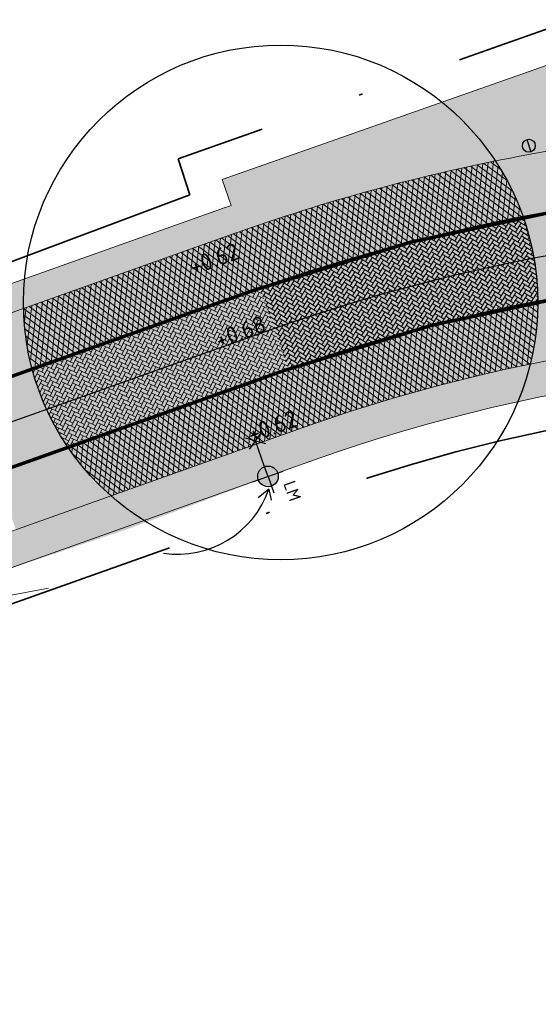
# Model space of a CAD drawing. Header units: metres. Extents: x 132493 to 134960, y 502695 to 503907.
# Tile 49 of 144: x 133032 to 133047, y 502999 to 503028. Entities that reach past the tile are written whole.
import ezdxf
from ezdxf.enums import TextEntityAlignment as Align

# ---------------------------------------------------------------- set-up
doc = ezdxf.new("R2010")
doc.units = ezdxf.units.M
doc.linetypes.add('VW-1-1_STREEP', pattern=[2, 1, -1])
doc.linetypes.add('XX-PROJECTGRENS', pattern=[18, 12, -3, 0, -3])
doc.layers.get('Defpoints').update_dxf_attribs({"color": 3})
for name, color, linetype, lineweight, plot in [('ARC-hoev-fietsstrook-plateau-drempel-afalt rood', 241, 'Continuous', 18, False), ('ARC-hoev-gras zaaien', 73, 'Continuous', 35, False), ('ARC-hoev-nieuw-asfalt-streetprint', 215, 'Continuous', 35, False)]:
    doc.layers.add(name, color=color, linetype=linetype, lineweight=lineweight, plot=plot)
for name, color, linetype, lineweight in [('B01-WE-IE-MEUBILAIR_WEGMEUBILAIR-S', 10, 'Continuous', 25), ('N-WE-GR-GRAS-A-200', 81, 'Continuous', 18), ('N-WE-IE-MEUBILAIR_WEGMEUBILAIR-S', 7, 'Continuous', 25), ('N-WE-IE-MEUBILAIR_WEGMEUBILAIR_PAAL-S', 7, 'Continuous', 25), ('N-WE-KG-GRENS_WERKGRENS-G', 5, 'XX-PROJECTGRENS', 35), ('N-WE-VH-KANTVERHARDING-G', 2, 'Continuous', 18), ('N-WE-VH-VERHARDING_ASFALT-A', 23, 'Continuous', 18), ('N-WE-VW-MARKERING_LANGS_STREEP_11_010-G', 7, 'VW-1-1_STREEP', 13), ('N02-WE-VH-VERHARDING_ASFALT-A', 252, 'Continuous', 18), ('X-XX-AL-DETAIL1-T25', 7, 'Continuous', 25)]:
    doc.layers.add(name, color=color, linetype=linetype, lineweight=lineweight)
doc.styles.add('NLCS-ISO', font='NLCS-ISO.ttf')
doc.styles.add('NLCS-ISO-M200-T25', font='NLCS-ISO.ttf', dxfattribs={"height": 0.5})
pattern_1 = [(263.4278792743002, (0, 0), (0.1490142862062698, -0.01716806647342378), []), (323.4278792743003, (0, 0), (0.08937512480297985, 0.1204661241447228), [])]

# ---------------------------------------------------------------- blocks, each defined once
blk = doc.blocks.new('SIE-WEG_PAAL_ALGEMEEN_TYPE_01-SO')
h = blk.add_hatch(color=10)
edge = h.paths.add_edge_path()
edge.add_line((0.1869254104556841, 0.01466768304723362), (-0.18692541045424, -0.01466768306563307))
edge.add_arc((1.444011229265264e-12, -1.839943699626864e-11), 0.1874999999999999, 4.486697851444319, 184.4866978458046, ccw=False)
h = blk.add_hatch(color=253)
edge = h.paths.add_edge_path()
edge.add_line((0.1869254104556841, 0.01466768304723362), (-0.1869254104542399, -0.01466768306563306))
edge.add_arc((2.525433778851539e-16, 0), 0.1875, 184.4866978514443, 364.4866978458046)
at = {"ltscale": 0.5, "flags": 128}
blk.add_lwpolyline([(-0.1869254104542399, -0.01466768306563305), (0.1869254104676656, 0.01466768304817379)], dxfattribs=at)
at = {"ltscale": 0.5}
blk.add_circle((2.273736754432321e-16, 0), 0.1875, dxfattribs=at)
blk = doc.blocks.new('N-SIE-WEG_LICHTMAST_1UITHOUDER-SO')
h = blk.add_hatch(color=256)
edge = h.paths.add_edge_path()
edge.add_arc((-0.0004327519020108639, 6.571428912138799e-05), 1.500000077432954, 0, 360)
for p, q in [((0, -2.420000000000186), (0, 2.330000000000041)), ((-5.500000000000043, 0), (-6.338789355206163, 1.24355635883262)), ((-5.500000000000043, 0), (-6.338789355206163, -1.24355635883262)), ((-5.500000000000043, 0), (-4.661210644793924, 1.24355635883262)), ((-1.499999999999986, 0), (-5.500000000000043, 0)), ((-5.500000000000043, 0), (-4.661210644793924, -1.24355635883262)), ((0, 0), (-1.494999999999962, 0)), ((0, 0), (2.515000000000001, 0))]:
    blk.add_line(p, q)
blk.add_circle((-0.0004327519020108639, 6.571428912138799e-05), 1.500000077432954)
at = {"style": 'NLCS-ISO'}
blk.add_attdef('TYPE', text='', height=1.8, dxfattribs=at).set_placement((0, 2.330000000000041), align=Align.BOTTOM_CENTER)

msp = doc.modelspace()

# ---------------------------------------------------------------- hatches: boundary and pattern name
at = {"layer": 'ARC-hoev-fietsstrook-plateau-drempel-afalt rood', "transparency": 33554661}
h = msp.add_hatch(color=256, dxfattribs=at)
h.dxf.hatch_style = 1
edge = h.paths.add_edge_path()
edge.add_line((133078.753110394, 503023.0318837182), (133062.8304569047, 503024.6032225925))
edge.add_arc((133057.2065363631, 502968.8834283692), 56.00289234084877, 84.23653034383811, 109.5562834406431)
edge.add_line((133038.4605378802, 503021.6556889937), (133030.0983924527, 503018.6383662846))
edge.add_line((133030.0983924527, 503018.6383662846), (133030.6694126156, 503017.030904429))
edge.add_line((133030.6694126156, 503017.030904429), (133039.0463295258, 503020.006644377))
edge.add_arc((133057.206557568, 502968.8833379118), 54.25298467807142, 84.23245141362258, 109.55626197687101, ccw=False)
edge.add_line((133062.6585917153, 503022.8616823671), (133078.5812452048, 503021.2903434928))
edge.add_line((133078.5812452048, 503021.2903434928), (133082.8236178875, 503020.8716817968))
edge.add_line((133082.8236178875, 503020.8716817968), (133083.1402474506, 503022.9857878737))
edge.add_arc((133081.2083273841, 503047.9110298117), 25.00000001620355, 264.36397240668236, 274.43205328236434, ccw=False)
h = msp.add_hatch(color=256, dxfattribs=at)
h.dxf.hatch_style = 1
edge = h.paths.add_edge_path()
edge.add_line((133078.3357235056, 503018.8024288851), (133062.4130700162, 503020.3737677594))
edge.add_arc((133057.2065992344, 502968.8831243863), 51.75319983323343, 84.2261677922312, 109.5562094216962)
edge.add_line((133039.8831747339, 503017.6508663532), (133031.5062578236, 503014.6751264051))
edge.add_line((133031.5062578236, 503014.6751264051), (133032.0920494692, 503013.0260817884))
edge.add_line((133032.0920494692, 503013.0260817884), (133040.4689663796, 503016.0018217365))
edge.add_arc((133057.2066734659, 502968.8826095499), 50.00370981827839, 84.2214889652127, 109.55607802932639, ccw=False)
edge.add_line((133062.2412048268, 503018.632227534), (133078.1638583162, 503017.0608886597))
edge.add_line((133078.1638583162, 503017.0608886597), (133082.1931547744, 503016.663254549))
edge.add_line((133082.1931547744, 503016.663254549), (133082.4528541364, 503018.3961267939))
edge.add_line((133082.4528541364, 503018.3961267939), (133078.3357235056, 503018.8024288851))
at = {"layer": 'ARC-hoev-gras zaaien', "transparency": 33554623}
h = msp.add_hatch(color=256, dxfattribs=at)
h.dxf.hatch_style = 1
edge = h.paths.add_edge_path()
edge.add_line((133044.3094053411, 503023.3810425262), (133040.6147527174, 503022.3720987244))
edge.add_line((133040.6147527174, 503022.3720987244), (132963.3332375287, 502994.9680901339))
edge.add_line((132963.3332375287, 502994.9680901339), (132943.1313250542, 502987.7010206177))
edge.add_line((132943.1313250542, 502987.7010206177), (132911.7394164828, 502976.1370917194))
edge.add_line((132911.7394164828, 502976.1370917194), (132911.4612885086, 502976.8943840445))
edge.add_line((132911.4612885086, 502976.8943840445), (132942.5208133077, 502988.3290478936))
edge.add_line((132942.5208133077, 502988.3290478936), (132970.6246144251, 502998.4072050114))
edge.add_line((132970.6246144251, 502998.4072050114), (133038.368249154, 503022.471557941))
edge.add_line((133038.368249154, 503022.471557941), (133038.1059999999, 503023.2249999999))
edge.add_line((133038.1059999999, 503023.2249999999), (133047.748, 503026.616))
edge.add_line((133047.748, 503026.616), (133047.9894989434, 503025.935777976))
edge.add_line((133047.9894989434, 503025.935777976), (133127.6866354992, 503053.755246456))
edge.add_line((133127.6866354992, 503053.755246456), (133134.8985067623, 503056.4384517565))
edge.add_line((133134.8985067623, 503056.4384517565), (133149.6508293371, 503061.6609081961))
edge.add_line((133149.6508293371, 503061.6609081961), (133181.9466400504, 503073.7221093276))
edge.add_line((133181.9466400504, 503073.7221093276), (133199.629922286, 503080.2760638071))
edge.add_line((133199.629922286, 503080.2760638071), (133213.7543262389, 503085.6010153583))
edge.add_line((133213.7543262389, 503085.6010153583), (133233.1558703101, 503093.0755663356))
edge.add_line((133233.1558703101, 503093.0755663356), (133252.5574143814, 503100.5501173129))
edge.add_line((133252.5574143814, 503100.5501173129), (133257.9341504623, 503102.7553635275))
edge.add_line((133257.9341504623, 503102.7553635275), (133289.067585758, 503115.5031302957))
edge.add_line((133289.067585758, 503115.5031302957), (133322.7946553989, 503129.3964013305))
edge.add_line((133322.7946553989, 503129.3964013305), (133334.4565246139, 503134.3537154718))
edge.add_line((133334.4565246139, 503134.3537154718), (133353.9935656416, 503142.44732903))
edge.add_arc((133874.078580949, 501859.3957620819), 1384.452869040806, 110.68549416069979, 112.06517551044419, ccw=False)
edge.add_arc((133543.4399894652, 502717.1634261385), 465.2314050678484, 107.23389804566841, 109.90622373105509, ccw=False)
edge.add_line((133405.6044053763, 503161.5074505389), (133415.8725093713, 503164.4926783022))
edge.add_line((133415.8725093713, 503164.4926783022), (133424.3666505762, 503166.6323808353))
edge.add_arc((133423.2482539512, 503166.6893353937), 1.119845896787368, 293.1580167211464, 357.0847200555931, ccw=False)
edge.add_line((133423.6886538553, 503165.6597224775), (133416.1352514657, 503163.7349268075))
edge.add_line((133416.1352514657, 503163.7349268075), (133405.8421951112, 503160.7436071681))
edge.add_arc((133727.9458621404, 502167.9539437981), 1043.734682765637, 107.9752925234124, 109.1640586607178)
edge.add_arc((133874.078580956, 501859.3957620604), 1383.652869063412, 110.6857195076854, 112.0490643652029)
edge.add_line((133354.6546910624, 503141.8520321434), (133335.0465, 503133.7495))
edge.add_line((133335.0465, 503133.7495), (133323.1004101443, 503128.6571344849))
edge.add_line((133323.1004101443, 503128.6571344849), (133289.3716051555, 503114.7631479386))
edge.add_line((133289.3716051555, 503114.7631479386), (133258.907064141, 503102.2897263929))
edge.add_line((133258.907064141, 503102.2897263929), (133252.853035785, 503099.8066915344))
edge.add_line((133252.853035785, 503099.8066915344), (133233.445556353, 503092.3298539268))
edge.add_line((133233.445556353, 503092.3298539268), (133214.038076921, 503084.8530163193))
edge.add_line((133214.038076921, 503084.8530163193), (133200.7851276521, 503079.9260968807))
edge.add_line((133200.7851276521, 503079.9260968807), (133181.8111879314, 503072.8173645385))
edge.add_line((133181.8111879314, 503072.8173645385), (133149.9248116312, 503060.9092610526))
edge.add_line((133149.9248116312, 503060.9092610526), (133135.1666856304, 503055.6847081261))
edge.add_line((133135.1666856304, 503055.6847081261), (133129.729249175, 503053.6961219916))
edge.add_arc((133149.0774722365, 503000.8699292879), 56.2579805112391, 110.115859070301, 133.7513990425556)
edge.add_line((133110.17335192, 503041.5077170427), (133098.8758141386, 503030.2231833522))
edge.add_arc((133081.2083273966, 503047.9110297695), 24.9999999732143, 274.4320532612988, 314.96700573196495, ccw=False)
edge.add_arc((133081.2083273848, 503047.9110297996), 25.00000000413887, 264.3639724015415, 274.43205328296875, ccw=False)
edge.add_line((133078.7531103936, 503023.0318837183), (133062.8304569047, 503024.6032225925))
edge.add_arc((133057.2066288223, 502968.8812143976), 56.00508583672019, 84.23685191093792, 103.3139484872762)
h = msp.add_hatch(color=256, dxfattribs=at)
h.dxf.hatch_style = 1
edge = h.paths.add_edge_path()
edge.add_line((133029.139845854, 503010.9486056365), (133035.4609109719, 503013.0811575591))
edge.add_line((133035.4609109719, 503013.0811575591), (133040.3172282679, 503014.8866991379))
edge.add_arc((133057.2070782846, 502968.8296338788), 49.056297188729, 84.9160890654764, 110.13878104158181, ccw=False)
edge.add_line((133061.5541823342, 503017.6929430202), (133083.3475114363, 503015.5444783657))
edge.add_arc((133082.4636333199, 503006.5879857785), 8.99999999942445, 30.9159848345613, 84.36397240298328, ccw=False)
edge.add_line((133090.1849277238, 503011.2120113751), (133091.0016688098, 503011.4996504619))
edge.add_arc((133082.4636333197, 503006.5879857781), 9.849999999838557, 29.91047106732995, 82.97002277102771)
edge.add_line((133083.6691613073, 503016.3639359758), (133082.1784234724, 503016.5139796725))
edge.add_line((133082.1784234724, 503016.5139796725), (133082.1933195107, 503016.6632382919))
edge.add_line((133082.1933195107, 503016.6632382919), (133061.660158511, 503018.6895685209))
edge.add_arc((133057.2175182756, 502968.7874729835), 50.09946298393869, 84.91253382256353, 110.1261042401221)
edge.add_line((133039.9789185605, 503015.8277415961), (133028.7939602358, 503011.8544984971))
edge.add_line((133028.7939602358, 503011.8544984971), (133029.139845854, 503010.9486056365))
edge = h.paths.add_edge_path()
edge.add_line((133135.4492874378, 503048.3346160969), (133135.116722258, 503049.2434830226))
edge.add_line((133135.116722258, 503049.2434830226), (133131.7054843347, 503048.0302056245))
edge.add_arc((133149.0952832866, 503000.8348755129), 50.29715987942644, 110.2270461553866, 133.5934409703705)
edge.add_line((133114.4135487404, 503037.2626338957), (133099.322996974, 503022.1894521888))
edge.add_arc((133105.8472667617, 503015.4509753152), 9.379401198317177, 134.0746943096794, 192.0270171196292)
edge.add_line((133096.6737485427, 503013.4965622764), (133097.4888105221, 503013.7842857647))
edge.add_arc((133106.3899916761, 503015.1143136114), 9.000000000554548, 134.9670057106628, 188.4983466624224, ccw=False)
edge.add_line((133100.0296964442, 503021.4819383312), (133115.1202482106, 503036.555120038))
edge.add_arc((133149.2852648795, 503000.586593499), 49.60829835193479, 108.7841641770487, 133.5269425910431, ccw=False)
edge.add_line((133133.3111923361, 503047.5526692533), (133135.4492874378, 503048.3346160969))
at = {"layer": 'ARC-hoev-nieuw-asfalt-streetprint', "transparency": 33554534}
h = msp.add_hatch(color=256, dxfattribs=at)
h.dxf.hatch_style = 1
edge = h.paths.add_edge_path()
edge.add_line((133078.5812452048, 503021.2903434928), (133062.6585917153, 503022.8616823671))
edge.add_arc((133057.2066045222, 502968.8829495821), 54.25336632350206, 84.23254196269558, 109.5561714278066)
edge.add_line((133039.0463295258, 503020.006644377), (133030.6694126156, 503017.030904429))
edge.add_line((133030.6694126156, 503017.030904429), (133031.5062578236, 503014.6751264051))
edge.add_line((133031.5062578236, 503014.6751264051), (133039.8831747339, 503017.6508663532))
edge.add_arc((133057.498316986, 502966.4693864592), 54.12796985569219, 84.79043866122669, 108.99193855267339, ccw=False)
edge.add_line((133062.4130700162, 503020.3737677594), (133078.3357235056, 503018.8024288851))
edge.add_line((133078.3357235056, 503018.8024288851), (133082.4528541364, 503018.3961267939))
edge.add_line((133082.4528541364, 503018.3961267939), (133082.8236178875, 503020.8716817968))
edge.add_line((133082.8236178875, 503020.8716817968), (133078.5812452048, 503021.2903434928))
at = {"layer": 'N-WE-GR-GRAS-A-200', "transparency": 33554559}
h = msp.add_hatch(dxfattribs=at)
h.set_pattern_fill('AGR-GRAS_02', color=256, scale=0.02, angle=41.18807900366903, pattern_type=2)
h.set_pattern_definition([(19.88062735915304, (198541.0270249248, -10942.96237751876), (0.1200683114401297, 0.256092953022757), [0.04999999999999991, -0.1499999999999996]), (19.88062735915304, (198541.0896618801, -10942.81212236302), (0.1200683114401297, 0.256092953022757), [0.04999999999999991, -0.1499999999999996]), (109.880627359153, (198541.0220286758, -10942.88974806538), (-0.256092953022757, 0.1200683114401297), [0.05, -0.15]), (109.880627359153, (198541.0734566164, -10942.79671491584), (-0.256092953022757, 0.1200683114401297), [0.05, -0.15]), (64.88062735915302, (198541.0170324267, -10942.81711861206), (-0.06801232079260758, 0.1880806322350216), [0.05000000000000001, -0.2328427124]), (154.880627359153, (198541.1304692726, -10942.92497074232), (-0.1880806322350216, -0.06801232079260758), [0.04999999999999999, -0.2328427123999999]), (46.44567855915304, (198541.0536413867, -10942.88895024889), (0.1880806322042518, 0.06801232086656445), [0.04999999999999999, -0.3972135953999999]), (46.44567855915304, (198541.1042715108, -10942.76430438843), (0.1880806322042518, 0.06801232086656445), [0.04999999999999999, -0.3972135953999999]), (83.3155761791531, (198541.1586813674, -10942.9147688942), (-0.0680123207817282, 0.1880806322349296), [0.05, -0.3972135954]), (83.3155761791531, (198541.0434395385, -10942.86073815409), (-0.0680123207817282, 0.1880806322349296), [0.05, -0.3972135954]), (83.3155761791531, (198541.12627084, -10942.88395399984), (-0.0680123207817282, 0.1880806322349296), [0.05, -0.3972135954]), (136.4456785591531, (198540.9896181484, -10942.85893317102), (-0.06801232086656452, 0.1880806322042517), [0.05, -0.3972135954]), (173.315576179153, (198541.0544392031, -10942.9205629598), (-0.1880806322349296, -0.06801232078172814), [0.04999999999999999, -0.3972135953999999])])
edge = h.paths.add_edge_path()
edge.add_arc((133039.8108915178, 503019.6455637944), 7.500000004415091, 33.35295323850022, 51.08789924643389, ccw=False)
edge.add_arc((133058.6061438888, 502962.881234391), 62.16379017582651, 101.628924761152, 107.6163031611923)
edge.add_line((133039.7928258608, 503022.1298282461), (133032.3129033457, 503019.4718590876))
edge.add_line((133032.3129033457, 503019.4718590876), (133032.3552443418, 503020.3358763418))
edge.add_line((133032.3552443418, 503020.3358763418), (133038.3725111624, 503022.4731171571))
edge.add_line((133038.3725111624, 503022.4731171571), (133038.105999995, 503023.2249999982))
edge.add_line((133038.105999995, 503023.2249999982), (133044.5218470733, 503025.4813925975))
h = msp.add_hatch(dxfattribs=at)
h.set_pattern_fill('AGR-GRAS_02', color=256, scale=0.02, angle=41.18807900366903, pattern_type=2)
h.set_pattern_definition([(19.88062735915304, (198533.9690964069, -10951.73536442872), (0.1200683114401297, 0.256092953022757), [0.04999999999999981, -0.1499999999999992]), (19.88062735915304, (198534.0317333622, -10951.58510927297), (0.1200683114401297, 0.256092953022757), [0.04999999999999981, -0.1499999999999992]), (109.880627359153, (198533.9641001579, -10951.66273497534), (-0.256092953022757, 0.1200683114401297), [0.05, -0.15]), (109.880627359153, (198534.0155280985, -10951.56970182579), (-0.256092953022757, 0.1200683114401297), [0.05, -0.15]), (64.88062735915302, (198533.9591039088, -10951.59010552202), (-0.06801232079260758, 0.1880806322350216), [0.05000000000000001, -0.2328427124]), (154.880627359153, (198534.0725407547, -10951.69795765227), (-0.1880806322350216, -0.06801232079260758), [0.04999999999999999, -0.2328427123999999]), (46.44567855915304, (198533.9957128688, -10951.66193715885), (0.1880806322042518, 0.06801232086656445), [0.04999999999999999, -0.3972135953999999]), (46.44567855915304, (198534.0463429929, -10951.53729129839), (0.1880806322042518, 0.06801232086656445), [0.04999999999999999, -0.3972135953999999]), (83.3155761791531, (198534.1007528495, -10951.68775580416), (-0.0680123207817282, 0.1880806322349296), [0.05, -0.3972135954]), (83.3155761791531, (198533.9855110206, -10951.63372506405), (-0.0680123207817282, 0.1880806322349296), [0.05, -0.3972135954]), (83.3155761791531, (198534.0683423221, -10951.6569409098), (-0.0680123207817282, 0.1880806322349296), [0.05, -0.3972135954]), (136.4456785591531, (198533.9316896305, -10951.63192008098), (-0.06801232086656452, 0.1880806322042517), [0.05, -0.3972135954]), (173.315576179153, (198533.9965106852, -10951.69354986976), (-0.1880806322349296, -0.06801232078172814), [0.04999999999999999, -0.3972135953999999])])
edge = h.paths.add_edge_path()
edge.add_line((133034.8620359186, 503014.0100666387), (133040.4689663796, 503016.0018217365))
edge.add_arc((133056.9463582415, 502969.8149475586), 49.03806469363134, 101.59089517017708, 109.63410584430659, ccw=False)
edge.add_line((133047.0935197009, 503017.8529883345), (133046.7308679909, 503016.7535185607))
edge.add_arc((133057.2058705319, 502968.8862612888), 48.9999999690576, 102.3437021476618, 109.5566117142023)
edge.add_line((133040.8037044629, 503015.0595105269), (133035.8265074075, 503013.2914562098))
edge.add_line((133035.8265074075, 503013.2914562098), (133034.8620359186, 503014.0100666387))
at = {"layer": 'N-WE-VH-VERHARDING_ASFALT-A', "transparency": 33554559}
h = msp.add_hatch(dxfattribs=at)
h.set_pattern_fill('AVH-ASFALT_LAAG1-D', color=11, scale=5, angle=183, pattern_type=2)
h.set_pattern_definition(pattern_1)
edge = h.paths.add_edge_path()
edge.add_arc((133057.2201871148, 502968.8263564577), 56.06155518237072, 101.46628562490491, 109.36487950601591, ccw=False)
edge.add_arc((133039.8108915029, 503019.6455637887), 7.500000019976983, 19.46595612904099, 33.352953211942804, ccw=False)
edge.add_arc((133057.2058705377, 502968.8862612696), 54.2499999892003, 100.9701918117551, 109.3713833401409)
edge.add_line((133039.2116884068, 503020.0650841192), (133038.6311338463, 503021.7162899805))
h = msp.add_hatch(dxfattribs=at)
h.set_pattern_fill('AVH-ASFALT_LAAG1-D', color=11, scale=5, angle=183, pattern_type=2)
h.set_pattern_definition(pattern_1)
edge = h.paths.add_edge_path()
edge.add_line((133039.2033014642, 503020.0621345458), (133038.6330482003, 503021.7108451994))
edge.add_line((133038.6330482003, 503021.7108451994), (133032.3129033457, 503019.4718590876))
edge.add_arc((133038.0703484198, 503019.522845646), 5.757670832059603, 180.5073844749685, 198.2708980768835)
edge.add_line((133032.6029514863, 503017.717757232), (133039.2033014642, 503020.0621345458))
h = msp.add_hatch(dxfattribs=at)
h.set_pattern_fill('AVH-ASFALT_LAAG1-D', color=11, scale=5, angle=183, pattern_type=2)
h.set_pattern_definition(pattern_1)
edge = h.paths.add_edge_path()
edge.add_arc((133057.205870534, 502968.8862612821), 51.74999997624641, 101.02334741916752, 109.3713833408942, ccw=False)
edge.add_arc((133039.8108915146, 503019.6455637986), 7.500000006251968, -13.828120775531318, 0.2740756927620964, ccw=False)
edge.add_arc((133057.2058705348, 502968.8862612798), 49.99999997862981, 101.6683893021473, 109.3713833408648)
edge.add_line((133040.6213708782, 503016.05568325), (133040.0409133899, 503017.7066130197))
h = msp.add_hatch(dxfattribs=at)
h.set_pattern_fill('AVH-ASFALT_LAAG1-D', color=11, scale=5, angle=183, pattern_type=2)
h.set_pattern_definition(pattern_1)
edge = h.paths.add_edge_path()
edge.add_line((133033.6123263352, 503015.4232670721), (133040.0409133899, 503017.7066130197))
edge.add_line((133040.0409133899, 503017.7066130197), (133040.621600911, 503016.0557641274))
edge.add_line((133040.621600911, 503016.0557641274), (133034.8620359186, 503014.0100666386))
edge.add_arc((133040.7077255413, 503020.438644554), 8.688998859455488, 215.2545508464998, 227.7188561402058, ccw=False)
at = {"layer": 'N02-WE-VH-VERHARDING_ASFALT-A', "transparency": 33554559}
h = msp.add_hatch(dxfattribs=at)
h.set_pattern_fill('AVH-BSS_KEIFORMAAT_ELLEBOOG-SO', color=2, angle=58, pattern_type=2)
h.set_pattern_definition([(58, (0, 0), (-0.03340352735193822, 0.1446865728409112), [0.315, -0.105]), (328, (-0.1780901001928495, 0.111283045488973), (-0.0334035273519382, 0.1446865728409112), [0.3149999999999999, -0.105])])
edge = h.paths.add_edge_path()
edge.add_arc((133057.2058705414, 502968.8862612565), 54.25000000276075, 100.97019181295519, 109.3807729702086, ccw=False)
edge.add_arc((133039.8108915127, 503019.6455637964), 7.500000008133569, 0.2740757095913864, 19.46595609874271, ccw=False)
edge.add_arc((133057.2058705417, 502968.8862612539), 51.75000000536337, 101.0233474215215, 109.3713833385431)
edge.add_line((133040.0409133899, 503017.7066130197), (133039.2033014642, 503020.0621345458))
h = msp.add_hatch(dxfattribs=at)
h.set_pattern_fill('AVH-BSS_KEIFORMAAT_ELLEBOOG-SO', color=2, angle=43.99999999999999, pattern_type=2)
h.set_pattern_definition([(64.42787927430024, (0, 0), (-0.04939155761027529, 0.1400374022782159), [0.315, -0.105]), (334.4278792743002, (-0.1894289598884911, 0.09064584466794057), (-0.04939155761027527, 0.1400374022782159), [0.315, -0.105])])
edge = h.paths.add_edge_path()
edge.add_line((133040.0409133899, 503017.7066130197), (133039.2116884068, 503020.0650841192))
edge.add_line((133039.2116884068, 503020.0650841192), (133032.5663575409, 503017.7047579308))
edge.add_arc((133039.8193712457, 503019.6494513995), 7.509197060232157, 195.0092443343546, 214.2497343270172)
edge.add_line((133033.6123263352, 503015.4232670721), (133040.0409133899, 503017.7066130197))

# ---------------------------------------------------------------- linework, layer by layer
at = {"layer": 'B01-WE-IE-MEUBILAIR_WEGMEUBILAIR-S', "flags": 128}
msp.add_lwpolyline([(133036.3969953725, 503012.3367995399, 0.3602474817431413), (133039.4658751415, 503014.1998802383)], format="xyb", dxfattribs=at)
for points in [[(133039.4658751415, 503014.1998802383), (133039.1611901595, 503013.9544820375)], [(133039.4658751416, 503014.1998802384), (133039.5404978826, 503013.8813802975)]]:
    msp.add_lwpolyline(points, dxfattribs=at)
at = {"layer": 'Defpoints', "flags": 128}
for points in [[(133082.874734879, 503021.2129851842, -0.04019743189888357), (133078.5812452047, 503021.2903434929), (133062.5336914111, 503022.8740082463, 0.1103685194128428), (133039.0463295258, 503020.006644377), (133030.6694126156, 503017.030904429)], [(133085.0989559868, 503020.1826506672, -0.05951244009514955), (133078.4584843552, 503020.046386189), (133062.4109305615, 503021.6300509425, 0.1103685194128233), (133039.4647521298, 503018.8287553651), (133031.0878352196, 503015.8530154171), (133027.7897459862, 503014.6814321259), (133017.2508406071, 503010.9376870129)], [(133082.4967808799, 503018.6894215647, -0.035622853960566), (133078.3357235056, 503018.8024288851), (133062.288169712, 503020.3860936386, 0.1103685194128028), (133039.8831747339, 503017.6508663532), (133031.5062578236, 503014.6751264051)]]:
    msp.add_lwpolyline(points, format="xyb", dxfattribs=at)
at = {"layer": 'Defpoints'}
msp.add_circle((133039.8108915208, 503019.6455637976), 7.5, dxfattribs=at)
at = {"layer": 'N-WE-KG-GRENS_WERKGRENS-G', "flags": 128}
for points in [[(132713.8574613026, 502831.0580347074, 0.005570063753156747), (132736.3364398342, 502852.2821149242, 0.02528372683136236), (132742.3564131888, 502859.0920275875, 0.02378065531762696), (132764.8374316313, 502894.8777678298), (132764.3316825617, 502900.7720262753), (132769.1033134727, 502908.8440283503), (132770.1472463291, 502910.6100132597, -0.1999422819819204), (132792.8395207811, 502927.5846064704), (132821.6574329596, 502934.8682218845), (132821.8774908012, 502934.9238406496, -0.3826627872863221), (132824.7147034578, 502933.4345395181), (132826.4403593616, 502928.7457023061), (132836.0126593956, 502932.3790914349), (132835.1422824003, 502934.6408631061, -0.4190667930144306), (132837.1916569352, 502939.0343225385), (132839.9460323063, 502940.0107226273), (132859.0093786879, 502946.7684991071), (132896.4310291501, 502960.6877564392), (132897.8682955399, 502961.2223582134, -0.414545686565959), (132902.241647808, 502959.2173635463), (132903.1718656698, 502956.771019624), (132912.9374155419, 502960.2426878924), (132911.7843959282, 502963.3955454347, -0.4150905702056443), (132913.474181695, 502967.0613674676), (132914.7767187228, 502967.5397454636), (132938.3614250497, 502976.2016140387), (132937.6224978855, 502978.218195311), (133021.3873068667, 503008.0323382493), (133021.6649358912, 503007.2559797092), (133025.6326239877, 503008.6090530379), (133041.138442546, 503014.1171993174, -0.1103685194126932), (133061.9198871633, 503016.654221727), (133077.9674409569, 503015.0705569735), (133083.2493027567, 503014.5493125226, -0.006082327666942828), (133083.442742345, 503014.5278438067, -0.2579390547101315), (133089.7072472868, 503009.9835794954), (133098.6401080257, 503013.1295457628, -0.265135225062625), (133100.7363959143, 503020.7744244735), (133115.8269476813, 503035.8476061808, -0.1102594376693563), (133133.4898386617, 503047.0494830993), (133134.6884052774, 503047.4809715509), (133135.5872467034, 503044.9842156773), (133140.9956119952, 503046.8551439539), (133153.4352097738, 503051.2787820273), (133217.6736325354, 503075.2692786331), (133227.6286606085, 503079.1045076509), (133231.4393499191, 503077.3620802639), (133233.221242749, 503081.2590805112), (133256.6406850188, 503090.2815487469), (133275.2480078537, 503097.9132657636), (133286.8641141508, 503102.663705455), (133286.9959372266, 503102.611572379), (133301.2143453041, 503108.4141632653), (133308.6707664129, 503105.028186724), (133316.0634265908, 503108.0857307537), (133318.7108270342, 503114.6835351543), (133331.4339915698, 503120.1368624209), (133350.4881779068, 503128.3037546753), (133350.949471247, 503129.2663756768, -0.0005797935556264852), (133353.8959263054, 503130.4761869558, -0.007004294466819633), (133389.706913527, 503144.5492659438), (133398.1815961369, 503145.8738086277), (133401.0319163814, 503146.3192967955), (133400.8006422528, 503151.1583812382, -0.0522661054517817), (133447.2343836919, 503162.6708405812), (133447.9712047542, 503161.9662686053), (133449.108795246, 503158.5337313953), (133471.022142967, 503165.2937241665, 0.09025762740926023), (133473.9172051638, 503167.2191786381, 0.00453534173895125), (133476.4858831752, 503167.8750114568), (133478.7565008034, 503166.4598963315, 0.01475269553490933), (133490.5712790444, 503170.4471541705)], [(132708.726317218, 502847.7705982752), (132708.7889737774, 502849.3249708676), (132723.0757401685, 502862.504571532, 0.07308262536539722), (132734.9296173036, 502877.1697995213), (132757.8275011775, 502915.9053533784), (132758.6960745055, 502915.4095598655), (132759.1679985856, 502916.2078974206), (132760.3906122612, 502915.428677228), (132762.0341197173, 502915.8510020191, -0.02648883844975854), (132766.1507159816, 502921.6317261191), (132767.8034618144, 502923.534666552, -0.1483820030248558), (132790.4768695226, 502936.940914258), (132818.0074301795, 502943.8991565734), (132826.6721795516, 502946.2000181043), (132835.264211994, 502948.5399119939), (132853.030991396, 502954.7204042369), (132855.5430462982, 502955.5943731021), (132893.6670651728, 502969.9346445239), (132910.8290254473, 502976.3377393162), (132910.5933421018, 502976.9694320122), (132951.5685618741, 502992.095440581), (132985.7215004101, 503004.1337105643), (133023.3796153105, 503017.6374153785), (133037.161335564, 503022.778453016), (133036.8284805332, 503023.8357818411), (133048.3715800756, 503027.8953449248), (133048.7193525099, 503026.8650944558), (133128.2114173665, 503054.4031933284)]]:
    msp.add_lwpolyline(points, format="xyb", dxfattribs=at)
at = {"layer": 'N-WE-VH-KANTVERHARDING-G', "flags": 128}
for points in [[(133038.368249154, 503022.471557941), (133038.1059999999, 503023.2249999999), (133047.748, 503026.616), (133047.9900735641, 503025.9359785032)], [(133029.2382759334, 503010.6120193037), (133033.0432642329, 503011.3232176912)]]:
    msp.add_lwpolyline(points, dxfattribs=at)
for points in [[(133083.1402474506, 503022.9857878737, -0.03916183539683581), (133079.2300624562, 503022.989423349, -0.004788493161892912), (133078.753110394, 503023.0318837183), (133062.7055566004, 503024.6155484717, 0.07008286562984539), (133047.0972186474, 503023.9663407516, 0.03909168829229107), (133038.6471140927, 503021.7215956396, 0.03909168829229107)], [(133038.368249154, 503022.471557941, 0.0008192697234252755), (133038.1927474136, 503022.4095379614), (133026.51774127, 503018.2622147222), (133015.9788358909, 503014.518469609), (132990.8537074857, 503005.5932469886), (132950.3955213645, 502991.2211630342), (132934.9552996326, 502985.5504894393), (132917.3334056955, 502979.0785610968), (132911.4582057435, 502976.8932373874)], [(133038.6471140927, 503021.7215956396, 0.0008833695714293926), (133038.4605378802, 503021.6556889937), (133026.7855317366, 503017.5083657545), (133016.2466263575, 503013.7646206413), (132991.1214979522, 503004.8393980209), (132950.6673253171, 502990.4687397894), (132935.2311002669, 502984.7995340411), (132917.6107559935, 502978.3281748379), (132911.7371033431, 502976.1434266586)], [(133082.1931547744, 503016.663254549), (133078.1638583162, 503017.0608886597), (133062.1163045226, 503018.6445534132, 0.1103685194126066), (133040.4689663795, 503016.0018217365), (133028.7939602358, 503011.8544984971)], [(133090.1849277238, 503011.2120113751, 0.2311165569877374), (133083.5651309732, 503015.5203260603, 0.006082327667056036), (133083.3475114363, 503015.5444783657), (133078.0656496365, 503016.0657228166), (133062.0180958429, 503017.6493875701, 0.1103685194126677), (133040.8037044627, 503015.0595105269), (133029.1286983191, 503010.9121872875)]]:
    msp.add_lwpolyline(points, format="xyb", dxfattribs=at)
at = {"layer": 'N-WE-VW-MARKERING_LANGS_STREEP_11_010-G', "ltscale": 4, "const_width": 0.1, "flags": 128}
for points in [[(133082.8236178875, 503020.8716817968), (133062.5336914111, 503022.8740082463, 0.1103685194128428), (133039.0463295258, 503020.006644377), (133030.6694126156, 503017.030904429)], [(133082.4528541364, 503018.3961267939), (133062.288169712, 503020.3860936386, 0.1103685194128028), (133039.8831747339, 503017.6508663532), (133031.5062578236, 503014.6751264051)]]:
    msp.add_lwpolyline(points, format="xyb", dxfattribs=at)

# ---------------------------------------------------------------- block references
at = {"layer": 'N-WE-IE-MEUBILAIR_WEGMEUBILAIR-S'}
ref = msp.add_blockref('N-SIE-WEG_LICHTMAST_1UITHOUDER-SO', (133039.4441975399, 503014.5765716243), dxfattribs=dict(at, xscale=0.2000000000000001, yscale=0.2000000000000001, zscale=0.2000000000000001, rotation=289.5566117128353))
ref.add_attrib('TYPE', 'LM', dxfattribs={"layer": '0', "height": 0.3600000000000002, "rotation": 289.5566117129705, "style": 'NLCS-ISO'}).set_placement((133039.882293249, 503014.0575058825), align=Align.BOTTOM_CENTER)
at = {"layer": 'N-WE-IE-MEUBILAIR_WEGMEUBILAIR_PAAL-S', "rotation": 282.5292172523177}
msp.add_blockref('SIE-WEG_PAAL_ALGEMEEN_TYPE_01-SO', (133047.0507257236, 503024.2119795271), dxfattribs=at)

# ---------------------------------------------------------------- texts
at = {"layer": 'X-XX-AL-DETAIL1-T25', "char_height": 0.4999999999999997, "attachment_point": 1, "rotation": 20.174407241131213, "style": 'NLCS-ISO-M200-T25'}
for s, insert in [('+0.62', (133037.100451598, 503020.8995116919, -0.588046)), ('+0.68', (133037.8536280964, 503018.766494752, -0.588046)), ('+0.62', (133038.7950067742, 503016.0194287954))]:
    msp.add_mtext_dynamic_manual_height_columns(s, width=2.253737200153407, gutter_width=2.499999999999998, heights=[0], dxfattribs=dict(at, insert=insert))

doc.saveas('drawing.dxf')
